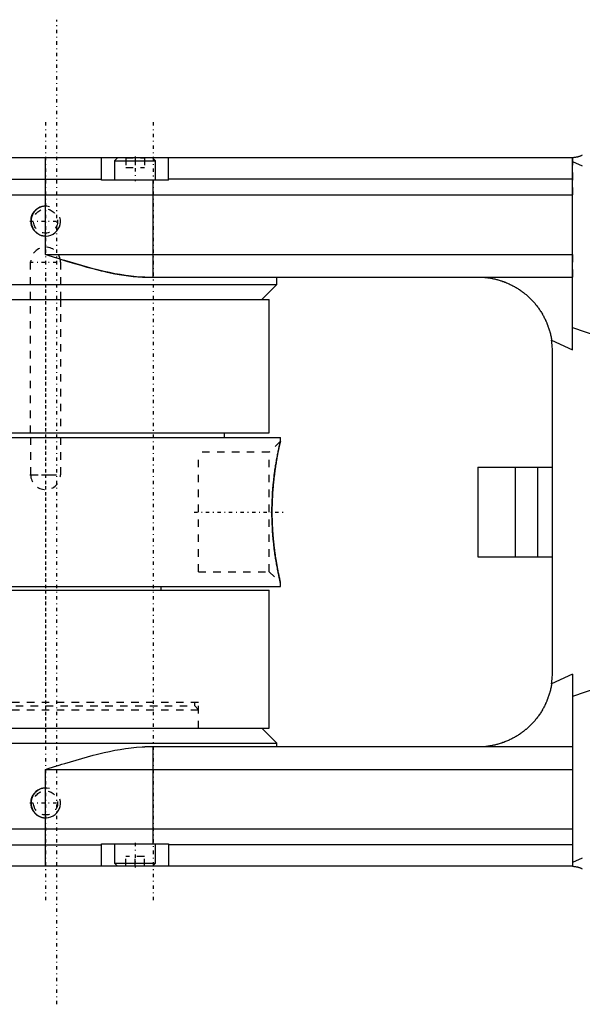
# Model space of a CAD drawing. Extents: x -545 to 345, y -109 to 109.
# Tile 2 of 15: x -353 to -278, y -66 to 66. Entities that reach past the tile are written whole.
import ezdxf

# ---------------------------------------------------------------- set-up
doc = ezdxf.new("R2010")
doc.units = 0
doc.linetypes.add('CENTER', pattern=[1.5, 0.45, -0.5, 0.05, -0.5])
doc.linetypes.add('DASHED', pattern=[2, 1, -1])
for name, color, linetype in [('AM_0', 7, 'CONTINUOUS'), ('AM_10', 7, 'CONTINUOUS'), ('AM_3', 7, 'DASHED'), ('AM_7', 7, 'CENTER')]:
    doc.layers.add(name, color=color, linetype=linetype)

msp = doc.modelspace()

# ---------------------------------------------------------------- linework, layer by layer
at = {"layer": 'AM_0', "color": 7, "linetype": 'CONTINUOUS'}
for p, q in [((-279.33, 47.5), (-380.35, 47.5)), ((-350, 34.5), (-350, 47.5)), ((-342.5, 44.5), (-342.5, 47.5)), ((-340.35, 47.5), (-340.75, 47.1)), ((-340.75, 47.1), (-340.75, 44.5)), ((-340.75, 47.1), (-335.25, 47.1)), ((-335.25, 47.1), (-335.65, 47.5)), ((-335.25, 44.5), (-335.25, 47.1)), ((-333.5, 44.5), (-333.5, 47.5)), ((-279.33, 21.76), (-279.33, 47.5)), ((-279.33, 47), (-278, 46.42)), ((-380.57, 44.64), (-342.5, 44.64)), ((-333.5, 44.5), (-342.5, 44.5)), ((-335.57, 31.5), (-335.57, 44.5)), ((-279.33, 44.64), (-333.5, 44.64)), ((-381, 42.5), (-279.33, 42.5)), ((-350, 34.5), (-279.33, 34.5)), ((-381, 30.5), (-319, 30.5)), ((-336.7, 31.5), (-279.33, 31.5)), ((-321, 28.5), (-319, 30.5)), ((-319, 30.5), (-319, 31.5)), ((-380, 28.5), (-320, 28.5)), ((-320, 10.6), (-320, 28.5)), ((-279.33, 24.73), (-276.07, 23.6)), ((-282.12, 23.03), (-279.33, 21.76)), ((-282, -21.5), (-282, 21.5)), ((-380, 10.6), (-320, 10.6)), ((-326, 10), (-326, 10.6)), ((-381, 10), (-318.5, 10)), ((-318.5, 9.5), (-318.55, 9.3)), ((-318.5, 9.5), (-318.5, 10)), ((-318.59, 9.12), (-318.7, 8.6)), ((-318.87, 7.74), (-318.93, 7.45)), ((-292, 6), (-292, -6)), ((-292, 6), (-282, 6)), ((-287, 6), (-287, -6)), ((-284, 6), (-284, -6)), ((-292, -6), (-282, -6)), ((-318.99, -7.11), (-318.88, -7.71)), ((-381, -10), (-318.5, -10)), ((-380, -10.5), (-320, -10.5)), ((-334.5, -10.5), (-334.5, -10)), ((-320, -29), (-320, -10.5)), ((-318.5, -10), (-318.5, -9.5)), ((-279.33, -21.76), (-282.12, -23.03)), ((-279.33, -21.76), (-279.33, -47.5)), ((-276.07, -23.6), (-279.33, -24.73)), ((-380, -29), (-320, -29)), ((-319, -31), (-321, -29)), ((-381, -31), (-319, -31)), ((-279.33, -31.5), (-336.7, -31.5)), ((-335.57, -44.5), (-335.57, -31.5)), ((-319, -31.5), (-319, -31)), ((-350, -34.5), (-279.33, -34.5)), ((-350, -47.5), (-350, -34.5)), ((-279.33, -42.5), (-381, -42.5)), ((-380.57, -44.64), (-342.5, -44.64)), ((-342.5, -47.5), (-342.5, -44.5)), ((-342.5, -44.5), (-333.5, -44.5)), ((-340.75, -44.5), (-340.75, -47.1)), ((-335.25, -47.1), (-335.25, -44.5)), ((-333.5, -44.5), (-333.5, -47.5)), ((-279.33, -44.64), (-333.5, -44.64)), ((-279.33, -47.5), (-380.35, -47.5)), ((-340.75, -47.1), (-340.35, -47.5)), ((-340.75, -47.1), (-335.25, -47.1)), ((-335.65, -47.5), (-335.25, -47.1)), ((-278, -46.42), (-279.33, -47))]:
    msp.add_line(p, q, dxfattribs=at)
for points in [[(-278, 47.83, 0), (-278.03, 47.82, 0), (-278.1, 47.78, 0), (-278.17, 47.75, 0), (-278.2, 47.74, 0), (-278.24, 47.72, 0), (-278.31, 47.7, 0), (-278.38, 47.67, 0), (-278.45, 47.65, 0), (-278.52, 47.62, 0), (-278.6, 47.6, 0), (-278.63, 47.59, 0), (-278.67, 47.58, 0), (-278.75, 47.57, 0), (-278.82, 47.55, 0), (-278.9, 47.54, 0), (-278.98, 47.53, 0), (-279.06, 47.52, 0), (-279.1, 47.51, 0), (-279.13, 47.51, 0), (-279.21, 47.5, 0), (-279.29, 47.5, 0), (-279.33, 47.5, 0)], [(-342.5, 47.5, 0), (-342.5, 47.5, 0), (-342.5, 47.5, 0), (-342.5, 47.5, 0), (-342.5, 47.5, 0)], [(-333.5, 47.5, 0), (-333.5, 47.5, 0), (-333.5, 47.5, 0), (-333.5, 47.5, 0), (-333.5, 47.5, 0)], [(-336.7, 31.5, 0), (-337.06, 31.5, 0), (-337.79, 31.54, 0), (-338.52, 31.61, 0), (-338.89, 31.65, 0), (-339.26, 31.7, 0), (-339.99, 31.82, 0), (-340.71, 31.95, 0), (-341.41, 32.09, 0), (-342.12, 32.25, 0), (-342.86, 32.42, 0), (-343.23, 32.52, 0), (-343.6, 32.61, 0), (-344.36, 32.82, 0), (-345.13, 33.03, 0), (-345.89, 33.25, 0), (-346.66, 33.48, 0), (-347.42, 33.71, 0), (-347.8, 33.82, 0), (-348.18, 33.94, 0), (-348.92, 34.16, 0), (-349.64, 34.39, 0), (-350, 34.5, 0)], [(-292, 31.5, 0), (-291.94, 31.5, 0), (-291.81, 31.5, 0), (-291.69, 31.5, 0), (-291.63, 31.49, 0), (-291.56, 31.49, 0), (-291.44, 31.48, 0), (-291.31, 31.48, 0), (-291.19, 31.47, 0), (-291.06, 31.46, 0), (-290.93, 31.44, 0), (-290.87, 31.44, 0), (-290.81, 31.43, 0), (-290.68, 31.41, 0), (-290.55, 31.39, 0), (-290.42, 31.38, 0), (-290.3, 31.35, 0), (-290.17, 31.33, 0), (-290.11, 31.32, 0), (-290.04, 31.31, 0), (-289.92, 31.28, 0), (-289.79, 31.25, 0), (-289.72, 31.24, 0), (-289.66, 31.22, 0), (-289.53, 31.19, 0), (-289.41, 31.16, 0), (-289.35, 31.14, 0), (-289.28, 31.12, 0), (-289.16, 31.09, 0), (-289.03, 31.05, 0), (-288.91, 31.01, 0), (-288.78, 30.97, 0), (-288.66, 30.92, 0), (-288.6, 30.9, 0), (-288.53, 30.88, 0), (-288.41, 30.83, 0), (-288.29, 30.79, 0), (-288.17, 30.74, 0), (-288.05, 30.69, 0), (-287.93, 30.63, 0), (-287.87, 30.61, 0), (-287.81, 30.58, 0), (-287.69, 30.52, 0), (-287.57, 30.46, 0), (-287.45, 30.41, 0), (-287.33, 30.34, 0), (-287.22, 30.28, 0), (-287.16, 30.25, 0), (-287.1, 30.22, 0), (-286.99, 30.15, 0), (-286.88, 30.09, 0), (-286.76, 30.02, 0), (-286.65, 29.95, 0), (-286.54, 29.88, 0), (-286.49, 29.84, 0), (-286.43, 29.81, 0), (-286.33, 29.73, 0), (-286.22, 29.66, 0), (-286.11, 29.58, 0), (-286.01, 29.51, 0), (-285.91, 29.43, 0), (-285.85, 29.39, 0), (-285.8, 29.35, 0), (-285.7, 29.27, 0), (-285.6, 29.19, 0), (-285.55, 29.14, 0), (-285.5, 29.1, 0), (-285.41, 29.02, 0), (-285.31, 28.93, 0), (-285.26, 28.89, 0), (-285.22, 28.85, 0), (-285.12, 28.76, 0), (-285.03, 28.67, 0), (-284.94, 28.59, 0), (-284.85, 28.5, 0), (-284.77, 28.41, 0), (-284.72, 28.36, 0), (-284.68, 28.31, 0), (-284.59, 28.22, 0), (-284.51, 28.12, 0), (-284.42, 28.03, 0), (-284.34, 27.93, 0), (-284.26, 27.83, 0), (-284.22, 27.78, 0), (-284.18, 27.73, 0), (-284.1, 27.63, 0), (-284.02, 27.52, 0), (-283.94, 27.42, 0), (-283.86, 27.31, 0), (-283.78, 27.2, 0), (-283.75, 27.15, 0), (-283.71, 27.09, 0), (-283.64, 26.98, 0), (-283.56, 26.87, 0), (-283.49, 26.75, 0), (-283.42, 26.64, 0), (-283.35, 26.52, 0), (-283.32, 26.47, 0), (-283.29, 26.41, 0), (-283.22, 26.29, 0), (-283.16, 26.17, 0), (-283.1, 26.05, 0), (-283.03, 25.93, 0), (-282.98, 25.81, 0), (-282.95, 25.75, 0), (-282.92, 25.69, 0), (-282.86, 25.56, 0), (-282.81, 25.44, 0), (-282.78, 25.37, 0), (-282.75, 25.31, 0), (-282.7, 25.19, 0), (-282.65, 25.06, 0), (-282.63, 24.99, 0), (-282.61, 24.93, 0), (-282.56, 24.8, 0), (-282.52, 24.67, 0), (-282.47, 24.54, 0), (-282.43, 24.41, 0), (-282.4, 24.28, 0), (-282.38, 24.22, 0), (-282.36, 24.15, 0), (-282.32, 24.02, 0), (-282.29, 23.89, 0), (-282.26, 23.76, 0), (-282.23, 23.63, 0), (-282.2, 23.49, 0), (-282.19, 23.43, 0), (-282.17, 23.36, 0), (-282.15, 23.23, 0), (-282.13, 23.09, 0), (-282.12, 23.03, 0)], [(-282, 21.5, 0), (-282, 21.76, 0), (-282.03, 22.27, 0), (-282.08, 22.78, 0), (-282.12, 23.03, 0)], [(-318.5, -9.5, 0), (-318.5, -9.5, 0), (-318.5, -9.49, 0), (-318.51, -9.47, 0), (-318.51, -9.46, 0), (-318.51, -9.45, 0), (-318.52, -9.41, 0), (-318.53, -9.37, 0), (-318.54, -9.31, 0), (-318.56, -9.25, 0), (-318.57, -9.18, 0), (-318.58, -9.14, 0), (-318.59, -9.1, 0), (-318.61, -9.01, 0), (-318.63, -8.92, 0), (-318.65, -8.81, 0), (-318.68, -8.7, 0), (-318.7, -8.58, 0), (-318.72, -8.51, 0), (-318.73, -8.45, 0), (-318.76, -8.31, 0), (-318.79, -8.17, 0), (-318.8, -8.1, 0), (-318.82, -8.02, 0), (-318.85, -7.87, 0), (-318.88, -7.7, 0), (-318.9, -7.62, 0), (-318.91, -7.54, 0), (-318.94, -7.36, 0), (-318.98, -7.18, 0), (-319.01, -7, 0), (-319.04, -6.82, 0), (-319.07, -6.63, 0), (-319.09, -6.53, 0), (-319.1, -6.43, 0), (-319.14, -6.24, 0), (-319.17, -6.04, 0), (-319.2, -5.83, 0), (-319.23, -5.62, 0), (-319.26, -5.4, 0), (-319.27, -5.29, 0), (-319.29, -5.17, 0), (-319.32, -4.95, 0), (-319.35, -4.71, 0), (-319.38, -4.48, 0), (-319.4, -4.23, 0), (-319.43, -3.99, 0), (-319.44, -3.86, 0), (-319.45, -3.74, 0), (-319.48, -3.49, 0), (-319.5, -3.23, 0), (-319.52, -2.98, 0), (-319.54, -2.72, 0), (-319.55, -2.46, 0), (-319.56, -2.33, 0), (-319.57, -2.2, 0), (-319.58, -1.94, 0), (-319.6, -1.68, 0), (-319.61, -1.42, 0), (-319.61, -1.16, 0), (-319.62, -0.9, 0), (-319.62, -0.77, 0), (-319.63, -0.64, 0), (-319.63, -0.38, 0), (-319.63, -0.13, 0), (-319.63, 0, 0), (-319.63, 0.12, 0), (-319.63, 0.38, 0), (-319.63, 0.63, 0), (-319.62, 0.76, 0), (-319.62, 0.89, 0), (-319.61, 1.15, 0), (-319.61, 1.41, 0), (-319.6, 1.67, 0), (-319.58, 1.93, 0), (-319.57, 2.19, 0), (-319.56, 2.32, 0), (-319.55, 2.45, 0), (-319.54, 2.71, 0), (-319.52, 2.97, 0), (-319.5, 3.22, 0), (-319.48, 3.48, 0), (-319.45, 3.73, 0), (-319.44, 3.85, 0), (-319.43, 3.98, 0), (-319.4, 4.22, 0), (-319.38, 4.46, 0), (-319.35, 4.7, 0), (-319.32, 4.93, 0), (-319.29, 5.16, 0), (-319.28, 5.28, 0), (-319.26, 5.39, 0), (-319.23, 5.61, 0), (-319.2, 5.82, 0), (-319.17, 6.03, 0), (-319.14, 6.23, 0), (-319.11, 6.43, 0), (-319.09, 6.52, 0), (-319.07, 6.62, 0), (-319.04, 6.81, 0), (-319.01, 6.99, 0), (-318.98, 7.18, 0), (-318.95, 7.35, 0), (-318.91, 7.53, 0), (-318.9, 7.61, 0), (-318.88, 7.7, 0), (-318.85, 7.86, 0), (-318.82, 8.01, 0), (-318.8, 8.09, 0), (-318.79, 8.16, 0), (-318.76, 8.31, 0), (-318.73, 8.44, 0), (-318.72, 8.51, 0), (-318.71, 8.57, 0), (-318.68, 8.69, 0), (-318.66, 8.81, 0), (-318.63, 8.91, 0), (-318.61, 9.01, 0), (-318.59, 9.1, 0), (-318.58, 9.14, 0), (-318.57, 9.18, 0), (-318.56, 9.25, 0), (-318.54, 9.31, 0), (-318.53, 9.37, 0), (-318.52, 9.41, 0), (-318.51, 9.45, 0), (-318.51, 9.46, 0), (-318.51, 9.47, 0), (-318.5, 9.49, 0), (-318.5, 9.5, 0), (-318.5, 9.5, 0)], [(-282.12, -23.03, 0), (-282.08, -22.78, 0), (-282.03, -22.27, 0), (-282, -21.76, 0), (-282, -21.5, 0)], [(-282.12, -23.03, 0), (-282.13, -23.09, 0), (-282.15, -23.23, 0), (-282.17, -23.36, 0), (-282.19, -23.43, 0), (-282.2, -23.49, 0), (-282.23, -23.62, 0), (-282.26, -23.76, 0), (-282.29, -23.89, 0), (-282.32, -24.02, 0), (-282.36, -24.15, 0), (-282.38, -24.22, 0), (-282.39, -24.28, 0), (-282.43, -24.41, 0), (-282.47, -24.54, 0), (-282.52, -24.67, 0), (-282.56, -24.8, 0), (-282.61, -24.93, 0), (-282.63, -24.99, 0), (-282.65, -25.06, 0), (-282.7, -25.18, 0), (-282.75, -25.31, 0), (-282.78, -25.37, 0), (-282.81, -25.43, 0), (-282.86, -25.56, 0), (-282.92, -25.68, 0), (-282.94, -25.74, 0), (-282.97, -25.8, 0), (-283.03, -25.93, 0), (-283.09, -26.05, 0), (-283.16, -26.17, 0), (-283.22, -26.29, 0), (-283.29, -26.4, 0), (-283.32, -26.46, 0), (-283.35, -26.52, 0), (-283.42, -26.64, 0), (-283.49, -26.75, 0), (-283.56, -26.86, 0), (-283.63, -26.98, 0), (-283.71, -27.09, 0), (-283.74, -27.14, 0), (-283.78, -27.2, 0), (-283.86, -27.31, 0), (-283.94, -27.41, 0), (-284.01, -27.52, 0), (-284.09, -27.62, 0), (-284.17, -27.73, 0), (-284.22, -27.78, 0), (-284.26, -27.83, 0), (-284.34, -27.93, 0), (-284.42, -28.03, 0), (-284.51, -28.12, 0), (-284.59, -28.22, 0), (-284.68, -28.31, 0), (-284.72, -28.36, 0), (-284.77, -28.4, 0), (-284.85, -28.5, 0), (-284.94, -28.59, 0), (-285.03, -28.67, 0), (-285.12, -28.76, 0), (-285.22, -28.85, 0), (-285.26, -28.89, 0), (-285.31, -28.93, 0), (-285.41, -29.02, 0), (-285.5, -29.1, 0), (-285.55, -29.14, 0), (-285.6, -29.18, 0), (-285.7, -29.27, 0), (-285.8, -29.35, 0), (-285.85, -29.39, 0), (-285.9, -29.43, 0), (-286.01, -29.5, 0), (-286.11, -29.58, 0), (-286.22, -29.66, 0), (-286.32, -29.73, 0), (-286.43, -29.81, 0), (-286.48, -29.84, 0), (-286.54, -29.88, 0), (-286.65, -29.95, 0), (-286.76, -30.02, 0), (-286.87, -30.09, 0), (-286.99, -30.15, 0), (-287.1, -30.22, 0), (-287.16, -30.25, 0), (-287.21, -30.28, 0), (-287.33, -30.34, 0), (-287.45, -30.4, 0), (-287.56, -30.46, 0), (-287.68, -30.52, 0), (-287.8, -30.58, 0), (-287.86, -30.6, 0), (-287.92, -30.63, 0), (-288.04, -30.68, 0), (-288.16, -30.73, 0), (-288.29, -30.78, 0), (-288.41, -30.83, 0), (-288.53, -30.88, 0), (-288.59, -30.9, 0), (-288.66, -30.92, 0), (-288.78, -30.97, 0), (-288.9, -31.01, 0), (-289.03, -31.05, 0), (-289.15, -31.09, 0), (-289.28, -31.12, 0), (-289.34, -31.14, 0), (-289.41, -31.16, 0), (-289.53, -31.19, 0), (-289.66, -31.22, 0), (-289.72, -31.24, 0), (-289.79, -31.25, 0), (-289.91, -31.28, 0), (-290.04, -31.31, 0), (-290.1, -31.32, 0), (-290.17, -31.33, 0), (-290.3, -31.35, 0), (-290.42, -31.37, 0), (-290.55, -31.39, 0), (-290.68, -31.41, 0), (-290.81, -31.43, 0), (-290.87, -31.44, 0), (-290.93, -31.44, 0), (-291.06, -31.46, 0), (-291.19, -31.47, 0), (-291.31, -31.48, 0), (-291.44, -31.48, 0), (-291.56, -31.49, 0), (-291.63, -31.49, 0), (-291.69, -31.5, 0), (-291.81, -31.5, 0), (-291.94, -31.5, 0), (-292, -31.5, 0)], [(-350, -34.5, 0), (-349.64, -34.39, 0), (-348.92, -34.16, 0), (-348.18, -33.94, 0), (-347.8, -33.82, 0), (-347.42, -33.71, 0), (-346.66, -33.48, 0), (-345.89, -33.25, 0), (-345.13, -33.03, 0), (-344.36, -32.82, 0), (-343.6, -32.61, 0), (-343.23, -32.52, 0), (-342.86, -32.42, 0), (-342.12, -32.25, 0), (-341.41, -32.09, 0), (-340.71, -31.95, 0), (-339.99, -31.82, 0), (-339.26, -31.7, 0), (-338.89, -31.65, 0), (-338.52, -31.61, 0), (-337.79, -31.54, 0), (-337.06, -31.5, 0), (-336.7, -31.5, 0)], [(-342.5, -47.5, 0), (-342.5, -47.5, 0), (-342.5, -47.5, 0), (-342.5, -47.5, 0), (-342.5, -47.5, 0)], [(-333.5, -47.5, 0), (-333.5, -47.5, 0), (-333.5, -47.5, 0), (-333.5, -47.5, 0), (-333.5, -47.5, 0)], [(-279.33, -47.5, 0), (-279.29, -47.5, 0), (-279.21, -47.5, 0), (-279.13, -47.51, 0), (-279.09, -47.51, 0), (-279.06, -47.52, 0), (-278.98, -47.53, 0), (-278.9, -47.54, 0), (-278.82, -47.55, 0), (-278.75, -47.57, 0), (-278.67, -47.58, 0), (-278.63, -47.59, 0), (-278.6, -47.6, 0), (-278.52, -47.62, 0), (-278.45, -47.65, 0), (-278.38, -47.67, 0), (-278.31, -47.7, 0), (-278.24, -47.72, 0), (-278.2, -47.74, 0), (-278.17, -47.75, 0), (-278.1, -47.78, 0), (-278.03, -47.82, 0), (-278, -47.83, 0)]]:
    msp.add_polyline3d(points, dxfattribs=at)
at = {"layer": 'AM_10', "color": 7, "linetype": 'CONTINUOUS'}
for centre in [(-350, 39), (-350, -39)]:
    msp.add_arc(centre, 2, 75, 15, dxfattribs=at)
at = {"layer": 'AM_3', "color": 6, "linetype": 'DASHED'}
for p, q in [((-339.25, 47.5), (-336.75, 47.5)), ((-339.25, 47.5), (-339.25, 46.2)), ((-339.25, 46.2), (-336.75, 46.2)), ((-338, 47.5), (-338, 46.2)), ((-336.75, 47.5), (-336.75, 46.2)), ((-279.33, 47.5), (-279.33, 42.5)), ((-279.33, 34.5), (-279.33, 31.5)), ((-352, 28.5), (-352, 33.5)), ((-348, 33.5), (-348, 28.5)), ((-352, 10.6), (-352, 28.5)), ((-348, 28.5), (-348, 10.6)), ((-321, 28.5), (-321, 28.5)), ((-352, 10), (-352, 5)), ((-348, 10), (-348, 5)), ((-318.5, 9.5), (-320, 8)), ((-318.55, 9.3), (-318.59, 9.12)), ((-320, 8), (-329.5, 8)), ((-329.5, -8), (-329.5, 8)), ((-320, -8), (-320, 8)), ((-318.7, 8.6), (-318.87, 7.74)), ((-352, 5), (-348, 5)), ((-329.5, -8), (-320, -8)), ((-320, -8), (-318.5, -9.5)), ((-370.5, -25.5), (-329.5, -25.5)), ((-370, -26), (-330, -26)), ((-330, -26), (-330, -25.5)), ((-329.5, -26.5), (-330, -26)), ((-329.5, -29), (-329.5, -25.5)), ((-370.5, -26.5), (-329.5, -26.5)), ((-279.33, -31.5), (-279.33, -34.5)), ((-279.33, -42.5), (-279.33, -47.5)), ((-339.25, -47.5), (-339.25, -46.2)), ((-336.75, -46.2), (-339.25, -46.2)), ((-338, -47.5), (-338, -46.2)), ((-336.75, -47.5), (-336.75, -46.2)), ((-336.75, -47.5), (-339.25, -47.5))]:
    msp.add_line(p, q, dxfattribs=at)
for points in [[(-342.5, 47.5, 0), (-342.5, 47.5, 0), (-342.5, 47.5, 0), (-342.5, 47.5, 0), (-342.5, 47.5, 0)], [(-350, 41, 0), (-350.03, 41, 0), (-350.08, 41, 0), (-350.14, 40.99, 0), (-350.17, 40.99, 0), (-350.19, 40.99, 0), (-350.25, 40.98, 0), (-350.31, 40.97, 0), (-350.36, 40.96, 0), (-350.42, 40.95, 0), (-350.48, 40.94, 0), (-350.5, 40.93, 0), (-350.53, 40.92, 0), (-350.59, 40.91, 0), (-350.64, 40.89, 0), (-350.7, 40.87, 0), (-350.75, 40.84, 0), (-350.8, 40.82, 0), (-350.83, 40.81, 0), (-350.86, 40.79, 0), (-350.91, 40.77, 0), (-350.96, 40.74, 0), (-350.98, 40.72, 0), (-351.01, 40.71, 0), (-351.06, 40.68, 0), (-351.1, 40.64, 0), (-351.13, 40.63, 0), (-351.15, 40.61, 0), (-351.19, 40.58, 0), (-351.24, 40.54, 0), (-351.28, 40.5, 0), (-351.32, 40.46, 0), (-351.36, 40.42, 0), (-351.38, 40.4, 0), (-351.4, 40.38, 0), (-351.44, 40.34, 0), (-351.47, 40.3, 0), (-351.51, 40.26, 0), (-351.54, 40.21, 0), (-351.58, 40.17, 0), (-351.59, 40.14, 0), (-351.61, 40.12, 0), (-351.64, 40.07, 0), (-351.67, 40.02, 0), (-351.7, 39.97, 0), (-351.72, 39.92, 0), (-351.75, 39.86, 0), (-351.76, 39.84, 0), (-351.77, 39.81, 0), (-351.79, 39.76, 0), (-351.82, 39.7, 0), (-351.83, 39.65, 0), (-351.85, 39.59, 0), (-351.87, 39.54, 0), (-351.88, 39.51, 0), (-351.88, 39.48, 0), (-351.9, 39.42, 0), (-351.91, 39.37, 0), (-351.92, 39.31, 0), (-351.92, 39.25, 0), (-351.93, 39.2, 0), (-351.93, 39.17, 0), (-351.93, 39.14, 0), (-351.94, 39.08, 0), (-351.94, 39.03, 0), (-351.94, 39, 0), (-351.94, 38.97, 0), (-351.94, 38.92, 0), (-351.93, 38.86, 0), (-351.93, 38.83, 0), (-351.93, 38.8, 0), (-351.92, 38.75, 0), (-351.92, 38.69, 0), (-351.91, 38.63, 0), (-351.9, 38.58, 0), (-351.88, 38.52, 0), (-351.88, 38.49, 0), (-351.87, 38.46, 0), (-351.85, 38.41, 0), (-351.83, 38.35, 0), (-351.82, 38.3, 0), (-351.79, 38.24, 0), (-351.77, 38.19, 0), (-351.76, 38.16, 0), (-351.75, 38.14, 0), (-351.72, 38.08, 0), (-351.7, 38.03, 0), (-351.67, 37.98, 0), (-351.64, 37.93, 0), (-351.61, 37.88, 0), (-351.59, 37.86, 0), (-351.58, 37.83, 0), (-351.54, 37.79, 0), (-351.51, 37.74, 0), (-351.47, 37.7, 0), (-351.44, 37.66, 0), (-351.4, 37.62, 0), (-351.38, 37.6, 0), (-351.36, 37.58, 0), (-351.32, 37.54, 0), (-351.28, 37.5, 0), (-351.24, 37.46, 0), (-351.19, 37.42, 0), (-351.15, 37.39, 0), (-351.13, 37.37, 0), (-351.1, 37.36, 0), (-351.06, 37.32, 0), (-351.01, 37.29, 0), (-350.98, 37.28, 0), (-350.96, 37.26, 0), (-350.91, 37.23, 0), (-350.86, 37.21, 0), (-350.83, 37.19, 0), (-350.8, 37.18, 0), (-350.75, 37.16, 0), (-350.7, 37.13, 0), (-350.64, 37.11, 0), (-350.59, 37.09, 0), (-350.53, 37.08, 0), (-350.5, 37.07, 0), (-350.48, 37.06, 0), (-350.42, 37.05, 0), (-350.36, 37.04, 0), (-350.31, 37.03, 0), (-350.25, 37.02, 0), (-350.19, 37.01, 0), (-350.17, 37.01, 0), (-350.14, 37.01, 0), (-350.08, 37, 0), (-350.03, 37, 0), (-350, 37, 0)], [(-348.04, 33.89, 0), (-347.72, 33.79, 0), (-347.07, 33.6, 0), (-346.42, 33.4, 0), (-346.1, 33.31, 0), (-345.77, 33.21, 0), (-345.12, 33.03, 0), (-344.46, 32.84, 0), (-343.82, 32.67, 0), (-343.18, 32.5, 0), (-342.55, 32.35, 0), (-342.24, 32.27, 0), (-341.93, 32.2, 0), (-341.32, 32.07, 0), (-340.73, 31.95, 0), (-340.12, 31.84, 0), (-339.5, 31.74, 0), (-338.88, 31.65, 0), (-338.56, 31.61, 0), (-338.25, 31.58, 0), (-337.62, 31.53, 0), (-337, 31.5, 0), (-336.7, 31.5, 0)], [(-318.93, 7.45, 0), (-318.94, 7.4, 0), (-318.96, 7.3, 0), (-318.97, 7.2, 0), (-318.98, 7.15, 0), (-318.99, 7.1, 0), (-319.01, 6.99, 0), (-319.03, 6.88, 0), (-319.05, 6.78, 0), (-319.07, 6.67, 0), (-319.08, 6.56, 0), (-319.09, 6.5, 0), (-319.1, 6.45, 0), (-319.12, 6.33, 0), (-319.14, 6.22, 0), (-319.16, 6.1, 0), (-319.17, 5.99, 0), (-319.19, 5.87, 0), (-319.2, 5.81, 0), (-319.21, 5.74, 0), (-319.23, 5.62, 0), (-319.25, 5.5, 0), (-319.25, 5.43, 0), (-319.26, 5.37, 0), (-319.28, 5.24, 0), (-319.3, 5.11, 0), (-319.31, 5.04, 0), (-319.31, 4.98, 0), (-319.33, 4.84, 0), (-319.35, 4.71, 0), (-319.36, 4.57, 0), (-319.38, 4.43, 0), (-319.4, 4.3, 0), (-319.4, 4.23, 0), (-319.41, 4.15, 0), (-319.43, 4.01, 0), (-319.44, 3.87, 0), (-319.45, 3.73, 0), (-319.47, 3.58, 0), (-319.48, 3.44, 0), (-319.49, 3.37, 0), (-319.49, 3.29, 0), (-319.5, 3.15, 0), (-319.52, 3, 0), (-319.53, 2.85, 0), (-319.54, 2.7, 0), (-319.55, 2.55, 0), (-319.55, 2.48, 0), (-319.56, 2.4, 0), (-319.57, 2.25, 0), (-319.57, 2.1, 0), (-319.58, 1.95, 0), (-319.59, 1.8, 0), (-319.6, 1.65, 0), (-319.6, 1.58, 0), (-319.6, 1.5, 0), (-319.61, 1.35, 0), (-319.61, 1.2, 0), (-319.62, 1.05, 0), (-319.62, 0.91, 0), (-319.62, 0.76, 0), (-319.63, 0.68, 0), (-319.63, 0.61, 0), (-319.63, 0.46, 0), (-319.63, 0.31, 0), (-319.63, 0.24, 0), (-319.63, 0.17, 0), (-319.63, 0.02, 0), (-319.63, -0.12, 0), (-319.63, -0.19, 0), (-319.63, -0.27, 0), (-319.63, -0.41, 0), (-319.63, -0.56, 0), (-319.63, -0.71, 0), (-319.62, -0.86, 0), (-319.62, -1, 0), (-319.62, -1.08, 0), (-319.61, -1.15, 0), (-319.61, -1.3, 0), (-319.6, -1.45, 0), (-319.6, -1.6, 0), (-319.59, -1.75, 0), (-319.59, -1.9, 0), (-319.58, -1.98, 0), (-319.58, -2.05, 0), (-319.57, -2.2, 0), (-319.56, -2.35, 0), (-319.55, -2.5, 0), (-319.54, -2.65, 0), (-319.53, -2.8, 0), (-319.53, -2.88, 0), (-319.52, -2.95, 0), (-319.51, -3.1, 0), (-319.5, -3.24, 0), (-319.48, -3.39, 0), (-319.47, -3.54, 0), (-319.46, -3.68, 0), (-319.45, -3.75, 0), (-319.44, -3.82, 0), (-319.43, -3.97, 0), (-319.42, -4.11, 0), (-319.4, -4.25, 0), (-319.38, -4.39, 0), (-319.37, -4.53, 0), (-319.36, -4.59, 0), (-319.35, -4.66, 0), (-319.34, -4.8, 0), (-319.32, -4.93, 0), (-319.31, -5, 0), (-319.3, -5.07, 0), (-319.29, -5.2, 0), (-319.27, -5.33, 0), (-319.26, -5.39, 0), (-319.25, -5.45, 0), (-319.23, -5.58, 0), (-319.22, -5.7, 0), (-319.2, -5.83, 0), (-319.18, -5.95, 0), (-319.16, -6.07, 0), (-319.15, -6.12, 0), (-319.14, -6.18, 0), (-319.13, -6.3, 0), (-319.11, -6.41, 0), (-319.09, -6.52, 0), (-319.07, -6.63, 0), (-319.05, -6.74, 0), (-319.04, -6.79, 0), (-319.04, -6.85, 0), (-319.02, -6.95, 0), (-319, -7.06, 0), (-318.99, -7.11, 0)], [(-318.88, -7.71, 0), (-318.86, -7.81, 0), (-318.83, -7.99, 0), (-318.79, -8.16, 0), (-318.77, -8.24, 0), (-318.76, -8.32, 0), (-318.73, -8.47, 0), (-318.7, -8.62, 0), (-318.67, -8.75, 0), (-318.64, -8.87, 0), (-318.62, -8.99, 0), (-318.6, -9.04, 0), (-318.59, -9.09, 0), (-318.57, -9.18, 0), (-318.56, -9.26, 0), (-318.54, -9.33, 0), (-318.53, -9.39, 0), (-318.52, -9.43, 0), (-318.51, -9.45, 0), (-318.51, -9.46, 0), (-318.5, -9.49, 0), (-318.5, -9.5, 0), (-318.5, -9.5, 0)], [(-350, -37, 0), (-350.03, -37, 0), (-350.08, -37, 0), (-350.14, -37.01, 0), (-350.17, -37.01, 0), (-350.19, -37.01, 0), (-350.25, -37.02, 0), (-350.31, -37.03, 0), (-350.36, -37.04, 0), (-350.42, -37.05, 0), (-350.48, -37.06, 0), (-350.5, -37.07, 0), (-350.53, -37.08, 0), (-350.59, -37.09, 0), (-350.64, -37.11, 0), (-350.7, -37.13, 0), (-350.75, -37.16, 0), (-350.8, -37.18, 0), (-350.83, -37.19, 0), (-350.86, -37.21, 0), (-350.91, -37.23, 0), (-350.96, -37.26, 0), (-350.98, -37.28, 0), (-351.01, -37.29, 0), (-351.06, -37.32, 0), (-351.1, -37.36, 0), (-351.13, -37.37, 0), (-351.15, -37.39, 0), (-351.19, -37.42, 0), (-351.24, -37.46, 0), (-351.28, -37.5, 0), (-351.32, -37.54, 0), (-351.36, -37.58, 0), (-351.38, -37.6, 0), (-351.4, -37.62, 0), (-351.44, -37.66, 0), (-351.47, -37.7, 0), (-351.51, -37.74, 0), (-351.54, -37.79, 0), (-351.58, -37.83, 0), (-351.59, -37.86, 0), (-351.61, -37.88, 0), (-351.64, -37.93, 0), (-351.67, -37.98, 0), (-351.7, -38.03, 0), (-351.72, -38.08, 0), (-351.75, -38.14, 0), (-351.76, -38.16, 0), (-351.77, -38.19, 0), (-351.79, -38.24, 0), (-351.82, -38.3, 0), (-351.83, -38.35, 0), (-351.85, -38.41, 0), (-351.87, -38.46, 0), (-351.88, -38.49, 0), (-351.88, -38.52, 0), (-351.9, -38.58, 0), (-351.91, -38.63, 0), (-351.92, -38.69, 0), (-351.92, -38.75, 0), (-351.93, -38.8, 0), (-351.93, -38.83, 0), (-351.93, -38.86, 0), (-351.94, -38.92, 0), (-351.94, -38.97, 0), (-351.94, -39, 0), (-351.94, -39.03, 0), (-351.94, -39.08, 0), (-351.93, -39.14, 0), (-351.93, -39.17, 0), (-351.93, -39.2, 0), (-351.92, -39.25, 0), (-351.92, -39.31, 0), (-351.91, -39.37, 0), (-351.9, -39.42, 0), (-351.88, -39.48, 0), (-351.88, -39.51, 0), (-351.87, -39.54, 0), (-351.85, -39.59, 0), (-351.83, -39.65, 0), (-351.82, -39.7, 0), (-351.79, -39.76, 0), (-351.77, -39.81, 0), (-351.76, -39.84, 0), (-351.75, -39.86, 0), (-351.72, -39.92, 0), (-351.7, -39.97, 0), (-351.67, -40.02, 0), (-351.64, -40.07, 0), (-351.61, -40.12, 0), (-351.59, -40.14, 0), (-351.58, -40.17, 0), (-351.54, -40.21, 0), (-351.51, -40.26, 0), (-351.47, -40.3, 0), (-351.44, -40.34, 0), (-351.4, -40.38, 0), (-351.38, -40.4, 0), (-351.36, -40.42, 0), (-351.32, -40.46, 0), (-351.28, -40.5, 0), (-351.24, -40.54, 0), (-351.19, -40.58, 0), (-351.15, -40.61, 0), (-351.13, -40.63, 0), (-351.1, -40.64, 0), (-351.06, -40.68, 0), (-351.01, -40.71, 0), (-350.98, -40.72, 0), (-350.96, -40.74, 0), (-350.91, -40.77, 0), (-350.86, -40.79, 0), (-350.83, -40.81, 0), (-350.8, -40.82, 0), (-350.75, -40.84, 0), (-350.7, -40.87, 0), (-350.64, -40.89, 0), (-350.59, -40.91, 0), (-350.53, -40.92, 0), (-350.5, -40.93, 0), (-350.48, -40.94, 0), (-350.42, -40.95, 0), (-350.36, -40.96, 0), (-350.31, -40.97, 0), (-350.25, -40.98, 0), (-350.19, -40.99, 0), (-350.17, -40.99, 0), (-350.14, -40.99, 0), (-350.08, -41, 0), (-350.03, -41, 0), (-350, -41, 0)]]:
    msp.add_polyline3d(points, dxfattribs=at)
for centre in [(-350, 39), (-350, -39)]:
    msp.add_circle(centre, 1.62, dxfattribs=at)
for centre, start, end in [((-350, 33.5), 0, 180), ((-350, 5), 180, 0)]:
    msp.add_arc(centre, 2, start, end, dxfattribs=at)
at = {"layer": 'AM_7', "color": 4, "linetype": 'CENTER'}
for p, q in [((-348.5, -66), (-348.5, 66)), ((-350, 52.25), (-350, -52.25)), ((-335.57, 52.25), (-335.57, -52.25)), ((-338, 47.65), (-338, 44.35)), ((-352.1, 39), (-347.9, 39)), ((-352.1, 33.5), (-347.9, 33.5)), ((-350, 31.38), (-350, -31.87)), ((-352.1, 5), (-347.9, 5)), ((-330.05, 0), (-317.95, 0)), ((-352.1, -39), (-347.9, -39)), ((-338, -44.35), (-338, -47.65))]:
    msp.add_line(p, q, dxfattribs=at)

doc.saveas('drawing.dxf')
